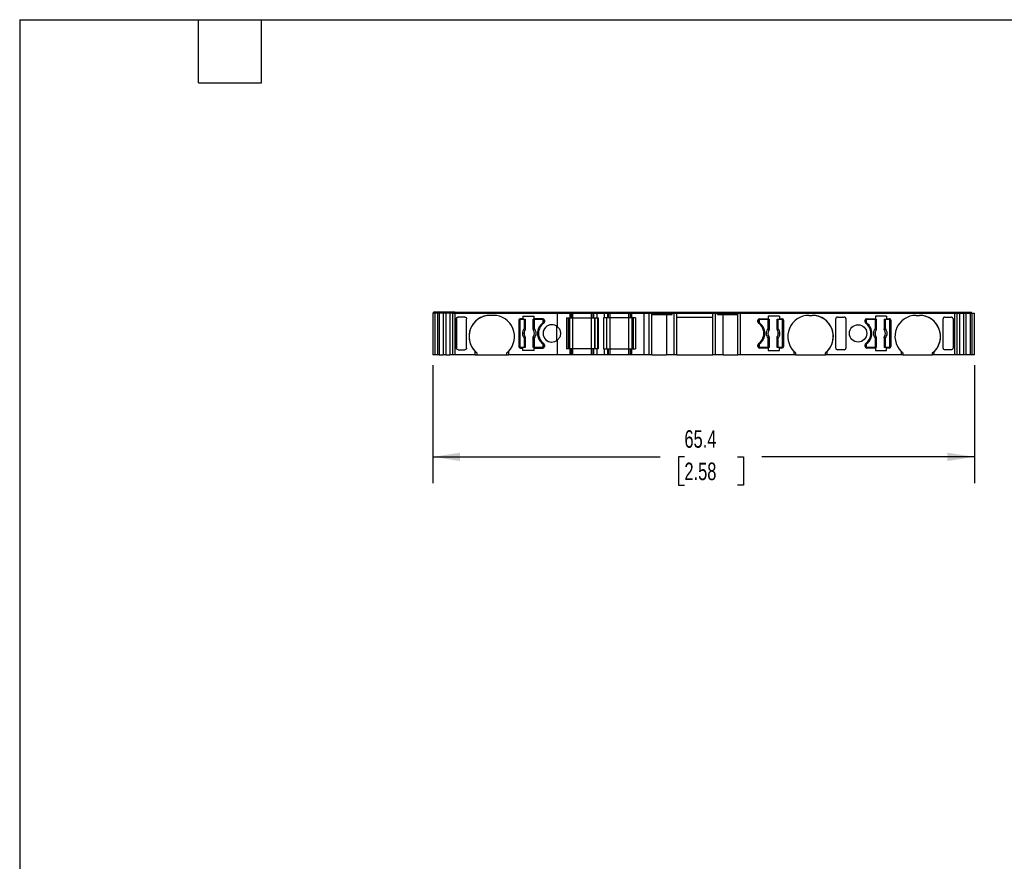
# Model space of a CAD drawing. Header units: millimetres. Extents: x 6 to 273, y 6 to 210.
# Tile 2 of 5: x 6 to 125, y 108 to 210. Entities that reach past the tile are written whole.
import ezdxf

# ---------------------------------------------------------------- set-up
doc = ezdxf.new("R2010")
doc.units = ezdxf.units.MM
doc.linetypes.add('SLD-Solid', pattern=[0])
doc.layers.add('DIMENSIONS', color=140, linetype='SLD-Solid', lineweight=25)
doc.layers.add('TEXT', color=140, linetype='SLD-Solid', lineweight=25)
doc.styles.add('SLDTEXTSTYLE0', font='TXT', dxfattribs={"width": 0.7})
doc.dimstyles.new('SLDDIMSTYLE0', dxfattribs={"dimtxt": 2.158008, "dimasz": 3.302, "dimexe": 0, "dimexo": 0.0625, "dimgap": 0.539502, "dimtad": 0, "dimtih": 1, "dimtoh": 1, "dimrnd": 1e-09, "dimzin": 12, "dimdsep": 46, "dimtxsty": 'SLDTEXTSTYLE0', "dimsah": 1, "dimcen": 0.09, "dimadec": 0, "dimazin": 3, "dimtfac": 1, "dimtofl": 0, "dimtmove": 0, "dimatfit": 3, "dimfxl": 0, "dimfrac": 2, "dimtolj": 1, "dimtzin": 12, "dimarcsym": 0})

# ---------------------------------------------------------------- blocks, each defined once
blk = doc.blocks.new('_D_4')
at = {"layer": 'DIMENSIONS'}
for p, q in [((56.23, 167.84), (56.23, 153.6)), ((121.65, 167.84), (121.65, 153.6)), ((56.23, 156.78), (83.69, 156.78)), ((86.61, 156.78), (85.89, 156.78)), ((85.89, 156.78), (85.89, 153.35)), ((93.03, 156.78), (93.75, 156.78)), ((93.75, 156.78), (93.75, 153.35)), ((121.65, 156.78), (95.95, 156.78)), ((85.89, 153.35), (86.61, 153.35)), ((93.75, 153.35), (93.03, 153.35))]:
    blk.add_line(p, q, dxfattribs=at)
for points in [[(56.23, 156.78), (59.53, 156.27), (59.53, 157.28)], [(121.65, 156.78), (118.35, 157.28), (118.35, 156.27)]]:
    blk.add_solid(points, dxfattribs=at)
at = {"layer": 'DIMENSIONS', "char_height": 2.117, "attachment_point": 1, "style": 'SLDTEXTSTYLE0'}
for s, insert in [('65.4', (86.61, 159.99)), ('2.58', (86.61, 156.08))]:
    blk.add_mtext(s, dxfattribs=dict(at, insert=insert))

msp = doc.modelspace()

# ---------------------------------------------------------------- linework, layer by layer
for p, q in [((56.229, 174.107), (56.229, 169.107)), ((56.477, 174.107), (56.229, 174.107)), ((56.329, 174.107), (56.329, 174.257)), ((56.877, 174.257), (56.329, 174.257)), ((56.477, 174.107), (56.477, 169.107)), ((56.777, 174.107), (56.477, 174.107)), ((56.777, 174.107), (56.777, 169.107)), ((56.787, 174.107), (56.777, 174.107)), ((56.777, 174.107), (56.777, 169.107)), ((56.787, 174.107), (56.787, 169.107)), ((56.992, 174.107), (56.787, 174.107)), ((56.877, 174.107), (56.877, 174.257)), ((56.884, 174.257), (56.877, 174.257)), ((56.877, 174.107), (56.877, 174.257)), ((56.884, 174.107), (56.884, 174.257)), ((57.071, 174.257), (56.884, 174.257)), ((56.992, 174.107), (56.992, 169.107)), ((57.484, 174.107), (56.992, 174.107)), ((57.071, 174.107), (57.071, 174.257)), ((57.599, 174.257), (57.071, 174.257)), ((57.484, 174.107), (57.484, 169.107)), ((57.795, 174.107), (57.484, 174.107)), ((57.599, 174.107), (57.599, 174.257)), ((57.873, 174.257), (57.599, 174.257)), ((57.795, 174.107), (57.795, 169.107)), ((58.287, 174.107), (57.795, 174.107)), ((57.873, 174.107), (57.873, 174.257)), ((58.402, 174.257), (57.873, 174.257)), ((58.287, 174.107), (58.287, 169.107)), ((58.588, 174.107), (58.287, 174.107)), ((58.402, 174.107), (58.402, 174.257)), ((58.685, 174.257), (58.402, 174.257)), ((58.588, 174.107), (58.588, 169.107)), ((58.588, 174.107), (58.878, 174.107)), ((58.685, 174.107), (58.685, 174.257)), ((58.878, 174.257), (58.685, 174.257)), ((58.878, 174.107), (58.878, 174.257)), ((58.878, 174.257), (71.252, 174.257)), ((58.878, 174.107), (58.878, 169.107)), ((58.878, 174.107), (71.297, 174.107)), ((60.097, 173.657), (59.288, 173.657)), ((63.547, 173.857), (63.147, 173.857)), ((67.107, 173.757), (67.107, 173.457)), ((67.107, 173.757), (68.447, 173.757)), ((68.447, 173.457), (68.447, 173.757)), ((71.252, 174.107), (71.252, 174.257)), ((71.252, 174.257), (72.698, 174.257)), ((71.297, 172.465), (71.297, 174.107)), ((71.297, 174.107), (72.798, 174.107)), ((72.698, 174.107), (72.698, 174.257)), ((72.698, 174.107), (72.698, 174.257)), ((72.698, 174.257), (72.698, 174.257)), ((72.698, 174.257), (72.854, 174.257)), ((72.798, 173.557), (72.798, 174.107)), ((72.798, 173.557), (72.798, 174.107)), ((72.798, 174.107), (72.798, 174.107)), ((72.798, 174.107), (72.954, 174.107)), ((72.854, 174.107), (72.854, 174.257)), ((72.854, 174.257), (73.154, 174.257)), ((72.954, 173.557), (72.954, 174.107)), ((72.954, 174.107), (73.154, 174.107)), ((73.154, 174.107), (73.154, 174.257)), ((73.154, 174.257), (75.387, 174.257)), ((73.154, 173.557), (73.154, 174.107)), ((73.154, 174.107), (75.387, 174.107)), ((75.387, 174.107), (75.387, 174.257)), ((75.387, 174.257), (75.687, 174.257)), ((75.387, 173.557), (75.387, 174.107)), ((75.387, 174.107), (75.587, 174.107)), ((75.587, 173.557), (75.587, 174.107)), ((75.587, 174.107), (75.675, 174.107)), ((75.675, 173.557), (75.675, 174.107)), ((75.675, 174.107), (76.087, 174.107)), ((75.687, 174.107), (75.687, 174.257)), ((75.687, 174.257), (75.745, 174.257)), ((75.745, 174.107), (75.745, 174.257)), ((75.745, 174.257), (76.128, 174.257)), ((76.087, 173.557), (76.087, 174.107)), ((76.087, 174.107), (76.954, 174.107)), ((76.128, 174.107), (76.128, 174.257)), ((76.128, 174.257), (76.912, 174.257)), ((76.912, 174.107), (76.912, 174.257)), ((76.912, 174.257), (77.295, 174.257)), ((76.954, 173.557), (76.954, 174.107)), ((76.954, 174.107), (77.366, 174.107)), ((77.295, 174.107), (77.295, 174.257)), ((77.295, 174.257), (77.354, 174.257)), ((77.354, 174.107), (77.354, 174.257)), ((77.354, 174.257), (77.654, 174.257)), ((77.366, 173.557), (77.366, 174.107)), ((77.366, 174.107), (77.454, 174.107)), ((77.454, 173.557), (77.454, 174.107)), ((77.454, 174.107), (77.654, 174.107)), ((77.654, 174.107), (77.654, 174.257)), ((77.654, 174.257), (79.887, 174.257)), ((77.654, 173.557), (77.654, 174.107)), ((77.654, 174.107), (79.887, 174.107)), ((79.887, 174.107), (79.887, 174.257)), ((79.887, 174.257), (80.187, 174.257)), ((79.887, 173.557), (79.887, 174.107)), ((79.887, 174.107), (80.087, 174.107)), ((80.087, 173.557), (80.087, 174.107)), ((80.087, 174.107), (80.242, 174.107)), ((80.187, 174.107), (80.187, 174.257)), ((80.187, 174.257), (80.342, 174.257)), ((80.242, 173.557), (80.242, 174.107)), ((80.242, 174.107), (81.744, 174.107)), ((80.242, 173.557), (80.242, 174.107)), ((80.242, 174.107), (80.242, 174.107)), ((80.342, 174.107), (80.342, 174.257)), ((80.342, 174.257), (81.788, 174.257)), ((80.342, 174.107), (80.342, 174.257)), ((80.342, 174.257), (80.342, 174.257)), ((81.744, 169.107), (81.744, 174.107)), ((81.744, 174.107), (82.364, 174.107)), ((81.788, 174.107), (81.788, 174.257)), ((81.788, 174.257), (82.364, 174.257)), ((82.364, 174.107), (82.364, 174.257)), ((82.364, 174.257), (82.564, 174.257)), ((82.364, 169.107), (82.364, 174.107)), ((82.364, 174.107), (82.664, 174.107)), ((82.564, 174.107), (82.564, 174.257)), ((82.564, 174.257), (85.123, 174.257)), ((82.664, 169.107), (82.664, 174.107)), ((82.664, 174.107), (85.138, 174.107)), ((82.664, 173.957), (85.138, 173.957)), ((84.455, 173.957), (84.455, 169.107)), ((85.123, 174.107), (85.123, 174.257)), ((85.123, 174.257), (85.292, 174.257)), ((85.138, 173.957), (85.138, 174.107)), ((85.138, 174.107), (85.363, 174.107)), ((85.292, 174.107), (85.292, 174.257)), ((85.292, 174.257), (85.588, 174.257)), ((85.363, 169.107), (85.363, 174.107)), ((85.363, 174.107), (85.688, 174.107)), ((85.588, 174.107), (85.588, 174.257)), ((85.588, 174.257), (90.137, 174.257)), ((85.688, 169.107), (85.688, 174.107)), ((85.688, 174.107), (90.037, 174.107)), ((85.688, 173.657), (90.037, 173.657)), ((90.037, 169.107), (90.037, 174.107)), ((90.037, 174.107), (90.362, 174.107)), ((90.137, 174.107), (90.137, 174.257)), ((90.137, 174.257), (90.433, 174.257)), ((90.362, 169.107), (90.362, 174.107)), ((90.362, 174.107), (90.588, 174.107)), ((90.433, 174.107), (90.433, 174.257)), ((90.433, 174.257), (90.603, 174.257)), ((90.588, 173.957), (90.588, 174.107)), ((90.588, 174.107), (93.064, 174.107)), ((90.588, 173.957), (93.064, 173.957)), ((90.603, 174.107), (90.603, 174.257)), ((90.603, 174.257), (93.164, 174.257)), ((91.271, 169.107), (91.271, 173.957)), ((93.064, 169.107), (93.064, 174.107)), ((93.064, 174.107), (93.364, 174.107)), ((93.164, 174.107), (93.164, 174.257)), ((93.164, 174.257), (93.364, 174.257)), ((93.364, 174.107), (93.364, 174.257)), ((93.364, 174.257), (119.248, 174.257)), ((93.364, 169.107), (93.364, 174.107)), ((93.364, 174.107), (119.248, 174.107)), ((98.077, 173.757), (96.737, 173.757)), ((96.737, 173.757), (96.737, 173.457)), ((98.077, 173.757), (98.077, 173.457)), ((101.637, 173.857), (102.037, 173.857)), ((105.087, 173.657), (105.896, 173.657)), ((111.017, 173.757), (109.677, 173.757)), ((109.677, 173.757), (109.677, 173.457)), ((111.017, 173.757), (111.017, 173.457)), ((114.577, 173.857), (114.977, 173.857)), ((118.027, 173.657), (118.836, 173.657)), ((119.248, 174.107), (119.248, 174.257)), ((119.248, 174.257), (119.442, 174.257)), ((119.248, 169.107), (119.248, 174.107)), ((119.248, 174.107), (119.538, 174.107)), ((119.442, 174.107), (119.442, 174.257)), ((119.442, 174.257), (119.725, 174.257)), ((119.538, 169.107), (119.538, 174.107)), ((119.538, 174.107), (119.84, 174.107)), ((119.725, 174.107), (119.725, 174.257)), ((119.725, 174.257), (120.254, 174.257)), ((119.84, 169.107), (119.84, 174.107)), ((119.84, 174.107), (120.332, 174.107)), ((120.254, 174.107), (120.254, 174.257)), ((120.254, 174.257), (120.527, 174.257)), ((120.332, 169.107), (120.332, 174.107)), ((120.332, 174.107), (120.642, 174.107)), ((120.527, 174.107), (120.527, 174.257)), ((120.527, 174.257), (121.054, 174.257)), ((120.642, 169.107), (120.642, 174.107)), ((120.642, 174.107), (121.132, 174.107)), ((121.054, 174.107), (121.054, 174.257)), ((121.054, 174.257), (121.243, 174.257)), ((121.132, 169.107), (121.132, 174.107)), ((121.132, 174.107), (121.339, 174.107)), ((121.243, 174.107), (121.243, 174.257)), ((121.243, 174.257), (121.25, 174.257)), ((121.25, 174.107), (121.25, 174.257)), ((121.339, 169.107), (121.339, 174.107)), ((121.339, 174.107), (121.35, 174.107)), ((121.35, 169.107), (121.35, 174.107)), ((121.35, 169.107), (121.35, 174.107)), ((121.35, 174.107), (121.65, 174.107)), ((121.65, 169.107), (121.65, 174.107)), ((59.088, 173.474), (59.088, 173.456)), ((59.088, 169.89), (59.088, 173.474)), ((59.088, 173.456), (59.088, 169.908)), ((60.297, 169.908), (60.297, 173.456)), ((66.597, 173.257), (66.597, 170.107)), ((66.597, 173.257), (66.597, 173.257)), ((66.597, 173.257), (66.597, 170.107)), ((66.722, 173.232), (66.722, 170.132)), ((67.107, 173.457), (66.797, 173.457)), ((66.872, 173.382), (67.28, 173.382)), ((67.28, 172.269), (67.28, 173.382)), ((67.28, 173.382), (67.38, 173.382)), ((67.38, 173.382), (67.38, 172.269)), ((67.38, 173.382), (67.389, 173.382)), ((67.389, 172.158), (67.389, 173.382)), ((68.354, 173.382), (68.354, 172.158)), ((68.354, 173.382), (68.364, 173.382)), ((68.364, 172.269), (68.364, 173.382)), ((68.364, 173.382), (68.463, 173.382)), ((69.497, 173.457), (68.447, 173.457)), ((68.463, 173.382), (68.463, 172.269)), ((68.463, 173.382), (69.422, 173.382)), ((69.492, 172.922), (69.492, 172.922)), ((69.572, 173.082), (69.572, 173.232)), ((69.572, 173.232), (69.572, 173.232)), ((69.572, 173.232), (69.572, 173.082)), ((69.572, 173.082), (69.572, 173.082)), ((69.697, 173.257), (69.697, 173.057)), ((71.208, 170.828), (71.208, 172.536)), ((72.354, 173.557), (72.798, 173.557)), ((72.354, 173.557), (72.354, 169.807)), ((72.598, 169.807), (72.598, 173.557)), ((72.598, 169.807), (72.598, 173.557)), ((72.754, 169.807), (72.754, 173.557)), ((72.798, 173.557), (72.798, 173.557)), ((72.798, 173.557), (72.954, 173.557)), ((72.954, 173.557), (73.154, 173.557)), ((73.154, 169.807), (73.154, 173.557)), ((73.154, 173.557), (75.387, 173.557)), ((75.387, 169.807), (75.387, 173.557)), ((75.387, 173.557), (75.587, 173.557)), ((75.587, 173.557), (75.675, 173.557)), ((75.675, 173.557), (76.087, 173.557)), ((75.787, 169.807), (75.787, 173.557)), ((75.816, 169.807), (75.816, 173.557)), ((76.087, 173.557), (76.187, 173.557)), ((76.17, 169.807), (76.17, 173.557)), ((76.187, 173.557), (76.187, 169.807)), ((76.854, 173.557), (76.854, 169.807)), ((76.954, 173.557), (76.854, 173.557)), ((76.871, 169.807), (76.871, 173.557)), ((77.366, 173.557), (76.954, 173.557)), ((77.225, 169.807), (77.225, 173.557)), ((77.254, 169.807), (77.254, 173.557)), ((77.454, 173.557), (77.366, 173.557)), ((77.654, 173.557), (77.454, 173.557)), ((77.654, 169.807), (77.654, 173.557)), ((79.887, 173.557), (77.654, 173.557)), ((79.887, 169.807), (79.887, 173.557)), ((80.087, 173.557), (79.887, 173.557)), ((80.242, 173.557), (80.087, 173.557)), ((80.687, 173.557), (80.242, 173.557)), ((80.242, 173.557), (80.242, 173.557)), ((80.287, 169.807), (80.287, 173.557)), ((80.442, 169.807), (80.442, 173.557)), ((80.442, 169.807), (80.442, 173.557)), ((80.687, 173.557), (80.687, 169.807)), ((95.487, 173.057), (95.487, 173.257)), ((95.612, 173.232), (95.612, 173.082)), ((95.612, 173.232), (95.612, 173.232)), ((95.612, 173.082), (95.612, 173.232)), ((95.612, 173.082), (95.612, 173.082)), ((95.687, 173.457), (96.737, 173.457)), ((95.692, 172.922), (95.692, 172.922)), ((95.762, 173.382), (96.721, 173.382)), ((96.721, 172.269), (96.721, 173.382)), ((96.721, 173.382), (96.82, 173.382)), ((96.82, 173.382), (96.82, 172.269)), ((96.82, 173.382), (96.83, 173.382)), ((96.83, 172.158), (96.83, 173.382)), ((97.795, 173.382), (97.795, 172.158)), ((97.795, 173.382), (97.804, 173.382)), ((97.804, 172.269), (97.804, 173.382)), ((97.804, 173.382), (97.904, 173.382)), ((97.904, 173.382), (97.904, 172.269)), ((97.904, 173.382), (98.312, 173.382)), ((98.077, 173.457), (98.387, 173.457)), ((98.462, 170.132), (98.462, 173.232)), ((98.587, 173.257), (98.587, 170.107)), ((98.587, 173.257), (98.587, 173.257)), ((98.587, 173.257), (98.587, 170.107)), ((104.887, 169.908), (104.887, 173.456)), ((106.096, 173.474), (106.096, 173.456)), ((106.096, 173.474), (106.096, 169.89)), ((106.096, 173.456), (106.096, 169.908)), ((108.427, 173.057), (108.427, 173.257)), ((108.552, 173.232), (108.552, 173.082)), ((108.552, 173.232), (108.552, 173.232)), ((108.552, 173.082), (108.552, 173.232)), ((108.552, 173.082), (108.552, 173.082)), ((108.627, 173.457), (109.677, 173.457)), ((108.632, 172.922), (108.632, 172.922)), ((108.702, 173.382), (109.661, 173.382)), ((109.661, 172.269), (109.661, 173.382)), ((109.661, 173.382), (109.76, 173.382)), ((109.76, 173.382), (109.76, 172.269)), ((109.76, 173.382), (109.77, 173.382)), ((109.77, 172.158), (109.77, 173.382)), ((110.735, 173.382), (110.735, 172.158)), ((110.735, 173.382), (110.744, 173.382)), ((110.744, 172.269), (110.744, 173.382)), ((110.744, 173.382), (110.844, 173.382)), ((110.844, 173.382), (110.844, 172.269)), ((110.844, 173.382), (111.252, 173.382)), ((111.017, 173.457), (111.327, 173.457)), ((111.402, 170.132), (111.402, 173.232)), ((111.527, 173.257), (111.527, 170.107)), ((111.527, 173.257), (111.527, 173.257)), ((111.527, 173.257), (111.527, 170.107)), ((117.827, 169.908), (117.827, 173.456)), ((119.036, 173.474), (119.036, 173.456)), ((119.036, 173.474), (119.036, 169.89)), ((119.036, 173.456), (119.036, 169.908)), ((67.28, 172.269), (67.38, 172.269)), ((67.389, 169.982), (67.389, 171.205)), ((68.354, 171.205), (68.354, 169.982)), ((68.364, 172.269), (68.463, 172.269)), ((96.721, 172.269), (96.82, 172.269)), ((96.83, 169.982), (96.83, 171.205)), ((97.795, 171.205), (97.795, 169.982)), ((97.804, 172.269), (97.904, 172.269)), ((109.661, 172.269), (109.76, 172.269)), ((109.77, 169.982), (109.77, 171.205)), ((110.735, 171.205), (110.735, 169.982)), ((110.744, 172.269), (110.844, 172.269)), ((66.597, 170.107), (66.597, 170.107)), ((67.28, 169.982), (67.28, 171.095)), ((67.38, 171.095), (67.28, 171.095)), ((67.38, 171.095), (67.38, 169.982)), ((68.364, 169.982), (68.364, 171.095)), ((68.463, 171.095), (68.364, 171.095)), ((68.463, 171.095), (68.463, 169.982)), ((69.492, 170.442), (69.492, 170.442)), ((69.572, 170.132), (69.572, 170.282)), ((69.572, 170.282), (69.572, 170.282)), ((69.572, 170.282), (69.572, 170.132)), ((69.572, 170.132), (69.572, 170.132)), ((69.697, 170.307), (69.697, 170.107)), ((71.297, 169.107), (71.297, 170.899)), ((95.487, 170.107), (95.487, 170.307)), ((95.612, 170.282), (95.612, 170.132)), ((95.612, 170.282), (95.612, 170.282)), ((95.612, 170.132), (95.612, 170.282)), ((95.612, 170.132), (95.612, 170.132)), ((95.692, 170.442), (95.692, 170.442)), ((96.721, 169.982), (96.721, 171.095)), ((96.82, 171.095), (96.721, 171.095)), ((96.82, 171.095), (96.82, 169.982)), ((97.804, 169.982), (97.804, 171.095)), ((97.904, 171.095), (97.804, 171.095)), ((97.904, 171.095), (97.904, 169.982)), ((98.587, 170.107), (98.587, 170.107)), ((108.427, 170.107), (108.427, 170.307)), ((108.552, 170.282), (108.552, 170.132)), ((108.552, 170.282), (108.552, 170.282)), ((108.552, 170.132), (108.552, 170.282)), ((108.552, 170.132), (108.552, 170.132)), ((108.632, 170.442), (108.632, 170.442)), ((109.661, 169.982), (109.661, 171.095)), ((109.76, 171.095), (109.661, 171.095)), ((109.76, 171.095), (109.76, 169.982)), ((110.744, 169.982), (110.744, 171.095)), ((110.844, 171.095), (110.744, 171.095)), ((110.844, 171.095), (110.844, 169.982)), ((111.527, 170.107), (111.527, 170.107)), ((56.477, 169.107), (56.229, 169.107)), ((56.777, 169.107), (56.477, 169.107)), ((56.787, 169.107), (56.777, 169.107)), ((56.992, 169.107), (56.787, 169.107)), ((56.992, 169.107), (57.484, 169.107)), ((57.484, 169.107), (57.484, 169.107)), ((57.795, 169.107), (57.484, 169.107)), ((57.795, 169.107), (58.287, 169.107)), ((58.588, 169.107), (58.287, 169.107)), ((58.878, 169.107), (58.588, 169.107)), ((61.347, 169.107), (58.878, 169.107)), ((59.088, 169.908), (59.088, 169.89)), ((59.288, 169.707), (60.097, 169.707)), ((61.347, 169.107), (61.347, 169.501)), ((61.347, 169.107), (61.547, 169.107)), ((61.547, 169.321), (61.547, 169.107)), ((61.547, 169.107), (65.147, 169.107)), ((65.147, 169.107), (65.147, 169.321)), ((65.147, 169.107), (65.347, 169.107)), ((65.347, 169.501), (65.347, 169.107)), ((71.297, 169.107), (65.347, 169.107)), ((66.797, 169.907), (67.107, 169.907)), ((67.28, 169.982), (66.872, 169.982)), ((67.107, 169.607), (67.107, 169.907)), ((68.447, 169.607), (67.107, 169.607)), ((67.38, 169.982), (67.28, 169.982)), ((67.389, 169.982), (67.38, 169.982)), ((68.364, 169.982), (68.354, 169.982)), ((68.463, 169.982), (68.364, 169.982)), ((68.447, 169.607), (68.447, 169.907)), ((68.447, 169.907), (69.497, 169.907)), ((69.422, 169.982), (68.463, 169.982)), ((72.798, 169.107), (71.297, 169.107)), ((72.798, 169.807), (72.354, 169.807)), ((72.798, 169.107), (72.798, 169.807)), ((72.798, 169.107), (72.798, 169.807)), ((72.798, 169.807), (72.798, 169.807)), ((72.954, 169.807), (72.798, 169.807)), ((72.798, 169.107), (72.798, 169.107)), ((72.954, 169.107), (72.798, 169.107)), ((72.954, 169.107), (72.954, 169.807)), ((73.154, 169.807), (72.954, 169.807)), ((73.154, 169.107), (72.954, 169.107)), ((73.154, 169.107), (73.154, 169.807)), ((75.387, 169.807), (73.154, 169.807)), ((75.387, 169.107), (73.154, 169.107)), ((75.387, 169.107), (75.387, 169.807)), ((75.587, 169.807), (75.387, 169.807)), ((75.587, 169.107), (75.387, 169.107)), ((75.587, 169.107), (75.587, 169.807)), ((75.675, 169.807), (75.587, 169.807)), ((75.675, 169.107), (75.587, 169.107)), ((75.675, 169.107), (75.675, 169.807)), ((76.087, 169.807), (75.675, 169.807)), ((76.087, 169.107), (75.675, 169.107)), ((76.087, 169.107), (76.087, 169.807)), ((76.187, 169.807), (76.087, 169.807)), ((76.954, 169.107), (76.087, 169.107)), ((76.854, 169.807), (76.954, 169.807)), ((76.954, 169.107), (76.954, 169.807)), ((76.954, 169.807), (77.366, 169.807)), ((77.366, 169.107), (76.954, 169.107)), ((77.366, 169.107), (77.366, 169.807)), ((77.366, 169.807), (77.454, 169.807)), ((77.454, 169.107), (77.366, 169.107)), ((77.454, 169.107), (77.454, 169.807)), ((77.454, 169.807), (77.654, 169.807)), ((77.654, 169.107), (77.454, 169.107)), ((77.654, 169.107), (77.654, 169.807)), ((77.654, 169.807), (79.887, 169.807)), ((79.887, 169.107), (77.654, 169.107)), ((79.887, 169.107), (79.887, 169.807)), ((79.887, 169.807), (80.087, 169.807)), ((80.087, 169.107), (79.887, 169.107)), ((80.087, 169.107), (80.087, 169.807)), ((80.087, 169.807), (80.242, 169.807)), ((80.242, 169.107), (80.087, 169.107)), ((80.242, 169.107), (80.242, 169.807)), ((80.242, 169.807), (80.687, 169.807)), ((80.242, 169.107), (80.242, 169.807)), ((80.242, 169.807), (80.242, 169.807)), ((81.744, 169.107), (80.242, 169.107)), ((80.242, 169.107), (80.242, 169.107)), ((82.364, 169.107), (81.744, 169.107)), ((82.664, 169.107), (82.364, 169.107)), ((82.664, 169.107), (84.455, 169.107)), ((85.363, 169.107), (84.455, 169.107)), ((85.688, 169.107), (85.363, 169.107)), ((85.688, 169.107), (90.037, 169.107)), ((90.362, 169.107), (90.037, 169.107)), ((91.271, 169.107), (90.362, 169.107)), ((91.271, 169.107), (93.064, 169.107)), ((93.364, 169.107), (93.064, 169.107)), ((99.837, 169.107), (93.364, 169.107)), ((96.737, 169.907), (95.687, 169.907)), ((96.721, 169.982), (95.762, 169.982)), ((96.82, 169.982), (96.721, 169.982)), ((96.737, 169.907), (96.737, 169.607)), ((96.737, 169.607), (98.077, 169.607)), ((96.83, 169.982), (96.82, 169.982)), ((97.804, 169.982), (97.795, 169.982)), ((97.904, 169.982), (97.804, 169.982)), ((98.312, 169.982), (97.904, 169.982)), ((98.077, 169.607), (98.077, 169.907)), ((98.387, 169.907), (98.077, 169.907)), ((99.837, 169.501), (99.837, 169.107)), ((100.037, 169.107), (99.837, 169.107)), ((100.037, 169.321), (100.037, 169.107)), ((100.037, 169.107), (103.637, 169.107)), ((103.637, 169.107), (103.637, 169.321)), ((103.837, 169.107), (103.637, 169.107)), ((103.837, 169.107), (103.837, 169.501)), ((112.777, 169.107), (103.837, 169.107)), ((105.896, 169.707), (105.087, 169.707)), ((106.096, 169.908), (106.096, 169.89)), ((109.677, 169.907), (108.627, 169.907)), ((109.661, 169.982), (108.702, 169.982)), ((109.76, 169.982), (109.661, 169.982)), ((109.677, 169.907), (109.677, 169.607)), ((109.677, 169.607), (111.017, 169.607)), ((109.77, 169.982), (109.76, 169.982)), ((110.744, 169.982), (110.735, 169.982)), ((110.844, 169.982), (110.744, 169.982)), ((111.252, 169.982), (110.844, 169.982)), ((111.017, 169.607), (111.017, 169.907)), ((111.327, 169.907), (111.017, 169.907)), ((112.777, 169.501), (112.777, 169.107)), ((112.977, 169.107), (112.777, 169.107)), ((112.977, 169.321), (112.977, 169.107)), ((112.977, 169.107), (116.577, 169.107)), ((116.577, 169.107), (116.577, 169.321)), ((116.777, 169.107), (116.577, 169.107)), ((116.777, 169.107), (116.777, 169.501)), ((119.248, 169.107), (116.777, 169.107)), ((118.836, 169.707), (118.027, 169.707)), ((119.036, 169.908), (119.036, 169.89)), ((119.538, 169.107), (119.248, 169.107)), ((119.84, 169.107), (119.538, 169.107)), ((120.332, 169.107), (119.84, 169.107)), ((120.642, 169.107), (120.332, 169.107)), ((121.132, 169.107), (120.642, 169.107)), ((121.339, 169.107), (121.132, 169.107)), ((121.35, 169.107), (121.339, 169.107)), ((121.65, 169.107), (121.35, 169.107))]:
    msp.add_line(p, q)
at = {"flags": 128}
for points in [[(67.353, 172.044), (67.352, 172.045), (67.352, 172.045)], [(67.352, 171.319), (67.353, 171.319), (67.353, 171.32)], [(67.383, 172.161), (67.386, 172.159), (67.389, 172.158)], [(67.389, 171.205), (67.386, 171.204), (67.383, 171.203)], [(68.354, 172.158), (68.358, 172.16), (68.361, 172.161)], [(68.361, 171.203), (68.357, 171.205), (68.354, 171.205)], [(68.392, 172.045), (68.391, 172.045), (68.39, 172.044)], [(68.39, 171.32), (68.391, 171.319), (68.392, 171.319)], [(96.794, 172.044), (96.793, 172.045), (96.792, 172.045)], [(96.792, 171.319), (96.793, 171.319), (96.794, 171.32)], [(96.823, 172.161), (96.827, 172.159), (96.83, 172.158)], [(96.83, 171.205), (96.826, 171.204), (96.823, 171.203)], [(97.795, 172.158), (97.799, 172.16), (97.801, 172.161)], [(97.801, 171.203), (97.798, 171.205), (97.795, 171.205)], [(97.832, 172.045), (97.831, 172.045), (97.831, 172.044)], [(97.831, 171.32), (97.832, 171.319), (97.832, 171.319)], [(109.734, 172.044), (109.733, 172.045), (109.732, 172.045)], [(109.732, 171.319), (109.733, 171.319), (109.734, 171.32)], [(109.763, 172.161), (109.767, 172.159), (109.77, 172.158)], [(109.77, 171.205), (109.766, 171.204), (109.763, 171.203)], [(110.735, 172.158), (110.739, 172.16), (110.741, 172.161)], [(110.741, 171.203), (110.738, 171.205), (110.735, 171.205)], [(110.772, 172.045), (110.771, 172.045), (110.771, 172.044)], [(110.771, 171.32), (110.772, 171.319), (110.772, 171.319)]]:
    msp.add_lwpolyline(points, dxfattribs=at)
msp.add_circle((107.577, 171.682), 1.05)
for centre, radius, start, end in [((63.147, 171.307), 2.55, 90, 225.09914), ((63.147, 171.307), 2.55, 90, 231.1377), ((63.547, 171.307), 2.55, 314.90088, 89.99999), ((101.637, 171.307), 2.55, 90.00001, 225.09912), ((102.037, 171.307), 2.55, 314.90086, 90), ((102.037, 171.307), 2.55, 308.86227, 90), ((114.577, 171.307), 2.55, 90.00001, 225.09912), ((114.977, 171.307), 2.55, 314.90086, 90), ((114.977, 171.307), 2.55, 308.86227, 90), ((66.797, 173.257), 0.2, 90, 180), ((66.797, 173.257), 0.2, 90, 180), ((66.872, 173.232), 0.15, 90, 180), ((70.422, 171.682), 1.55, 126.8699, 233.1301), ((70.422, 171.682), 1.55, 126.8699, 233.1301), ((70.497, 171.682), 1.5, 126.03188, 233.96812), ((69.422, 173.232), 0.15, 0, 90), ((69.422, 173.232), 0.15, 0, 90), ((69.372, 173.082), 0.2, 306.8699, 0), ((69.372, 173.082), 0.2, 306.86992, 0), ((69.497, 173.257), 0.2, 0, 90), ((70.597, 171.682), 1.05, 48.18969, 311.81031), ((70.597, 171.682), 1.05, 90, 270), ((69.497, 173.057), 0.2, 306.03188, 0), ((95.687, 173.257), 0.2, 90, 180), ((95.687, 173.057), 0.2, 180, 233.96812), ((94.687, 171.682), 1.5, 306.03188, 53.96812), ((95.762, 173.232), 0.15, 90, 180), ((95.762, 173.232), 0.15, 90.00003, 180), ((95.812, 173.082), 0.2, 180, 233.1301), ((95.812, 173.082), 0.2, 180, 233.13009), ((94.762, 171.682), 1.55, 306.8699, 53.1301), ((94.762, 171.682), 1.55, 306.8699, 53.1301), ((98.312, 173.232), 0.15, 0, 90), ((98.387, 173.257), 0.2, 0, 90), ((98.387, 173.257), 0.2, 0, 90.00007), ((108.627, 173.257), 0.2, 90, 180), ((108.627, 173.057), 0.2, 180, 233.96812), ((107.627, 171.682), 1.5, 306.03188, 53.96812), ((108.702, 173.232), 0.15, 90, 180), ((108.702, 173.232), 0.15, 90.00003, 180), ((108.752, 173.082), 0.2, 180, 233.1301), ((108.752, 173.082), 0.2, 180, 233.13009), ((107.702, 171.682), 1.55, 306.8699, 53.1301), ((107.702, 171.682), 1.55, 306.8699, 53.1301), ((111.252, 173.232), 0.15, 0, 90), ((111.327, 173.257), 0.2, 0, 90), ((111.327, 173.257), 0.2, 0, 90.00007), ((67.872, 171.682), 0.833, 135.23629, 224.76371), ((67.872, 171.682), 0.634, 145.08334, 214.91666), ((67.872, 171.682), 0.633, 145.05032, 214.94968), ((67.318, 172.175), 0.066, 289.96147, 346.89453), ((67.318, 171.188), 0.066, 13.10547, 70.03853), ((68.425, 172.175), 0.066, 193.10546, 250.03853), ((68.425, 171.188), 0.066, 109.96147, 166.89454), ((67.872, 171.682), 0.633, 325.05032, 34.94968), ((67.872, 171.682), 0.634, 325.08334, 34.91666), ((67.872, 171.682), 0.833, 315.23629, 44.76371), ((97.312, 171.682), 0.833, 135.23629, 224.76371), ((97.312, 171.682), 0.634, 145.08334, 214.91666), ((97.312, 171.682), 0.633, 145.05031, 214.94969), ((96.759, 172.175), 0.066, 289.96147, 346.89453), ((96.759, 171.188), 0.066, 13.10547, 70.03853), ((97.866, 172.175), 0.066, 193.10547, 250.03853), ((97.866, 171.188), 0.066, 109.96147, 166.89453), ((97.312, 171.682), 0.633, 325.05031, 34.94969), ((97.312, 171.682), 0.634, 325.08334, 34.91666), ((97.312, 171.682), 0.833, 315.23629, 44.76371), ((110.252, 171.682), 0.833, 135.23629, 224.76371), ((110.252, 171.682), 0.634, 145.08334, 214.91666), ((110.252, 171.682), 0.633, 145.05031, 214.94969), ((109.699, 172.175), 0.066, 289.96147, 346.89453), ((109.699, 171.188), 0.066, 13.10547, 70.03853), ((110.806, 172.175), 0.066, 193.10547, 250.03853), ((110.806, 171.188), 0.066, 109.96147, 166.89453), ((110.252, 171.682), 0.633, 325.05031, 34.94969), ((110.252, 171.682), 0.634, 325.08334, 34.91666), ((110.252, 171.682), 0.833, 315.23629, 44.76371), ((66.797, 170.107), 0.2, 180, 270), ((66.797, 170.107), 0.2, 180, 270), ((66.872, 170.132), 0.15, 180, 270), ((69.422, 170.132), 0.15, 270, 0), ((69.422, 170.132), 0.15, 270.00003, 0), ((69.372, 170.282), 0.2, 0, 53.1301), ((69.372, 170.282), 0.2, 0, 53.13008), ((69.497, 170.107), 0.2, 270, 0), ((69.497, 170.307), 0.2, 0, 53.96812), ((95.687, 170.307), 0.2, 126.03188, 180), ((95.687, 170.107), 0.2, 180, 270), ((95.812, 170.282), 0.2, 126.8699, 180), ((95.812, 170.282), 0.2, 126.86991, 180), ((95.762, 170.132), 0.15, 180, 270), ((95.762, 170.132), 0.15, 180, 270), ((98.312, 170.132), 0.15, 270, 0), ((98.387, 170.107), 0.2, 270, 0), ((98.387, 170.107), 0.2, 270, 0), ((108.627, 170.307), 0.2, 126.03188, 180), ((108.627, 170.107), 0.2, 180, 270), ((108.752, 170.282), 0.2, 126.8699, 180), ((108.752, 170.282), 0.2, 126.86991, 180), ((108.702, 170.132), 0.15, 180, 270), ((108.702, 170.132), 0.15, 180, 270), ((111.252, 170.132), 0.15, 270, 0), ((111.327, 170.107), 0.2, 270, 0), ((111.327, 170.107), 0.2, 270, 0)]:
    msp.add_arc(centre, radius, start, end)
for points, knots in [([(59.088, 173.456), (59.088, 173.504), (59.108, 173.559), (59.186, 173.637), (59.241, 173.657), (59.288, 173.657)], [0, 0, 0, 0, 0.5, 0.5, 1, 1, 1, 1]), ([(60.097, 173.657), (60.144, 173.657), (60.199, 173.637), (60.277, 173.559), (60.297, 173.504), (60.297, 173.456)], [0, 0, 0, 0, 0.5, 0.5, 1, 1, 1, 1]), ([(105.087, 173.657), (105.04, 173.657), (104.985, 173.637), (104.907, 173.559), (104.887, 173.504), (104.887, 173.456)], [0, 0, 0, 0, 0.5, 0.5, 1, 1, 1, 1]), ([(106.096, 173.456), (106.096, 173.504), (106.076, 173.559), (105.998, 173.637), (105.943, 173.657), (105.896, 173.657)], [0, 0, 0, 0, 0.5, 0.5, 1, 1, 1, 1]), ([(118.027, 173.657), (117.98, 173.657), (117.925, 173.637), (117.847, 173.559), (117.827, 173.504), (117.827, 173.456)], [0, 0, 0, 0, 0.5, 0.5, 1, 1, 1, 1]), ([(119.036, 173.456), (119.036, 173.504), (119.016, 173.559), (118.938, 173.637), (118.883, 173.657), (118.836, 173.657)], [0, 0, 0, 0, 0.5, 0.5, 1, 1, 1, 1]), ([(71.297, 172.465), (71.394, 172.378), (71.483, 172.264), (71.61, 171.994), (71.647, 171.838), (71.647, 171.525), (71.61, 171.37), (71.483, 171.1), (71.394, 170.986), (71.297, 170.899)], [0, 0, 0, 0, 0.25, 0.25, 0.5, 0.5, 0.75, 0.75, 1, 1, 1, 1]), ([(67.28, 171.095), (67.285, 171.11), (67.295, 171.139), (67.311, 171.181), (67.327, 171.22), (67.336, 171.241), (67.341, 171.25)], [0, 0, 0, 0, 0.2512213, 0.500849, 0.7634248, 1, 1, 1, 1]), ([(67.341, 171.25), (67.344, 171.258), (67.351, 171.275), (67.356, 171.299), (67.353, 171.312), (67.352, 171.319)], [0, 0, 0, 0, 0.2659023, 0.5993334, 1, 1, 1, 1]), ([(67.383, 172.161), (67.382, 172.144), (67.381, 172.103), (67.363, 172.067), (67.352, 172.045)], [0, 0, 0, 0, 0.389276, 1, 1, 1, 1]), ([(67.353, 172.044), (67.357, 172.05), (67.36, 172.055), (67.364, 172.061), (67.367, 172.066), (67.37, 172.072), (67.372, 172.078), (67.375, 172.084), (67.377, 172.09), (67.379, 172.096), (67.38, 172.099), (67.381, 172.102), (67.382, 172.105), (67.384, 172.112), (67.385, 172.118), (67.386, 172.124), (67.387, 172.127), (67.387, 172.131), (67.388, 172.134), (67.389, 172.142), (67.389, 172.15), (67.389, 172.158)], [0, 0, 0, 0, 0.00001937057, 0.00001937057, 0.00001937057, 0.00003874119, 0.00003874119, 0.00003874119, 0.00005811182, 0.00005811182, 0.00005811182, 0.00006777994, 0.00006777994, 0.00006777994, 0.00008715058, 0.00008715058, 0.00008715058, 0.0000968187, 0.0000968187, 0.0000968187, 0.00012148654, 0.00012148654, 0.00012148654, 0.00012148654]), ([(67.389, 171.205), (67.389, 171.212), (67.389, 171.218), (67.388, 171.225), (67.388, 171.231), (67.387, 171.238), (67.385, 171.244), (67.384, 171.25), (67.383, 171.257), (67.381, 171.263), (67.38, 171.266), (67.379, 171.269), (67.378, 171.272), (67.376, 171.278), (67.373, 171.284), (67.37, 171.29), (67.369, 171.293), (67.368, 171.296), (67.366, 171.299), (67.362, 171.306), (67.358, 171.313), (67.353, 171.32)], [0, 0, 0, 0, 0.00001937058, 0.00001937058, 0.00001937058, 0.00003874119, 0.00003874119, 0.00003874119, 0.00005811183, 0.00005811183, 0.00005811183, 0.00006777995, 0.00006777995, 0.00006777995, 0.00008715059, 0.00008715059, 0.00008715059, 0.00009681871, 0.00009681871, 0.00009681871, 0.00012148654, 0.00012148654, 0.00012148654, 0.00012148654]), ([(68.354, 172.158), (68.354, 172.152), (68.355, 172.146), (68.355, 172.139), (68.356, 172.133), (68.357, 172.126), (68.358, 172.12), (68.359, 172.114), (68.361, 172.107), (68.363, 172.101), (68.364, 172.098), (68.365, 172.095), (68.366, 172.092), (68.368, 172.086), (68.37, 172.08), (68.373, 172.074), (68.374, 172.071), (68.376, 172.068), (68.377, 172.065), (68.381, 172.058), (68.385, 172.051), (68.39, 172.044)], [0, 0, 0, 0, 0.00001937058, 0.00001937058, 0.00001937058, 0.00003874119, 0.00003874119, 0.00003874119, 0.00005811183, 0.00005811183, 0.00005811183, 0.00006777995, 0.00006777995, 0.00006777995, 0.00008715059, 0.00008715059, 0.00008715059, 0.00009681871, 0.00009681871, 0.00009681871, 0.00012148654, 0.00012148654, 0.00012148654, 0.00012148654]), ([(68.39, 171.32), (68.386, 171.314), (68.383, 171.309), (68.38, 171.303), (68.377, 171.298), (68.374, 171.292), (68.371, 171.286), (68.369, 171.28), (68.366, 171.274), (68.364, 171.268), (68.363, 171.265), (68.362, 171.262), (68.361, 171.259), (68.36, 171.252), (68.358, 171.246), (68.357, 171.24), (68.357, 171.236), (68.356, 171.233), (68.356, 171.23), (68.355, 171.222), (68.354, 171.214), (68.354, 171.205)], [0, 0, 0, 0, 0.00001937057, 0.00001937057, 0.00001937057, 0.00003874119, 0.00003874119, 0.00003874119, 0.00005811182, 0.00005811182, 0.00005811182, 0.00006777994, 0.00006777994, 0.00006777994, 0.00008715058, 0.00008715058, 0.00008715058, 0.0000968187, 0.0000968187, 0.0000968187, 0.00012148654, 0.00012148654, 0.00012148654, 0.00012148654]), ([(68.361, 171.203), (68.361, 171.22), (68.362, 171.261), (68.381, 171.297), (68.392, 171.319)], [0, 0, 0, 0, 0.389276, 1, 1, 1, 1]), ([(68.403, 172.113), (68.399, 172.106), (68.392, 172.089), (68.387, 172.065), (68.39, 172.052), (68.392, 172.045)], [0, 0, 0, 0, 0.2659023, 0.5993334, 1, 1, 1, 1]), ([(68.463, 172.269), (68.458, 172.254), (68.448, 172.225), (68.432, 172.183), (68.417, 172.144), (68.407, 172.123), (68.403, 172.113)], [0, 0, 0, 0, 0.2512213, 0.500849, 0.7634248, 1, 1, 1, 1]), ([(96.721, 171.095), (96.726, 171.11), (96.736, 171.139), (96.752, 171.181), (96.767, 171.22), (96.777, 171.241), (96.782, 171.25)], [0, 0, 0, 0, 0.2512213, 0.500849, 0.7634248, 1, 1, 1, 1]), ([(96.782, 171.25), (96.785, 171.258), (96.792, 171.275), (96.797, 171.299), (96.794, 171.312), (96.792, 171.319)], [0, 0, 0, 0, 0.2659023, 0.5993334, 1, 1, 1, 1]), ([(96.823, 172.161), (96.823, 172.144), (96.822, 172.103), (96.804, 172.067), (96.792, 172.045)], [0, 0, 0, 0, 0.389276, 1, 1, 1, 1]), ([(96.794, 172.044), (96.798, 172.05), (96.801, 172.055), (96.804, 172.061), (96.807, 172.066), (96.81, 172.072), (96.813, 172.078), (96.816, 172.084), (96.818, 172.09), (96.82, 172.096), (96.821, 172.099), (96.822, 172.102), (96.823, 172.105), (96.824, 172.112), (96.826, 172.118), (96.827, 172.124), (96.827, 172.127), (96.828, 172.131), (96.828, 172.134), (96.829, 172.142), (96.83, 172.15), (96.83, 172.158)], [0, 0, 0, 0, 0.00001937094, 0.00001937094, 0.00001937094, 0.00003874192, 0.00003874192, 0.00003874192, 0.00005811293, 0.00005811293, 0.00005811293, 0.00006778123, 0.00006778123, 0.00006778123, 0.00008715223, 0.00008715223, 0.00008715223, 0.00009682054, 0.00009682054, 0.00009682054, 0.00012148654, 0.00012148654, 0.00012148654, 0.00012148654]), ([(96.83, 171.205), (96.83, 171.212), (96.83, 171.218), (96.829, 171.225), (96.828, 171.231), (96.827, 171.238), (96.826, 171.244), (96.825, 171.25), (96.823, 171.257), (96.821, 171.263), (96.82, 171.266), (96.819, 171.269), (96.818, 171.272), (96.816, 171.278), (96.814, 171.284), (96.811, 171.29), (96.81, 171.293), (96.808, 171.296), (96.807, 171.299), (96.803, 171.306), (96.799, 171.313), (96.794, 171.32)], [0, 0, 0, 0, 0.00001937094, 0.00001937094, 0.00001937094, 0.00003874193, 0.00003874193, 0.00003874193, 0.00005811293, 0.00005811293, 0.00005811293, 0.00006778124, 0.00006778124, 0.00006778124, 0.00008715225, 0.00008715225, 0.00008715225, 0.00009682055, 0.00009682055, 0.00009682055, 0.00012148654, 0.00012148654, 0.00012148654, 0.00012148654]), ([(97.795, 172.158), (97.795, 172.152), (97.795, 172.146), (97.796, 172.139), (97.796, 172.133), (97.797, 172.126), (97.799, 172.12), (97.8, 172.114), (97.801, 172.107), (97.803, 172.101), (97.804, 172.098), (97.805, 172.095), (97.806, 172.092), (97.808, 172.086), (97.811, 172.08), (97.814, 172.074), (97.815, 172.071), (97.816, 172.068), (97.818, 172.065), (97.822, 172.058), (97.826, 172.051), (97.831, 172.044)], [0, 0, 0, 0, 0.00001937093, 0.00001937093, 0.00001937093, 0.0000387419, 0.0000387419, 0.0000387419, 0.00005811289, 0.00005811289, 0.00005811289, 0.00006778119, 0.00006778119, 0.00006778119, 0.00008715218, 0.00008715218, 0.00008715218, 0.00009682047, 0.00009682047, 0.00009682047, 0.00012148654, 0.00012148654, 0.00012148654, 0.00012148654]), ([(97.831, 171.32), (97.827, 171.314), (97.824, 171.309), (97.82, 171.303), (97.817, 171.298), (97.814, 171.292), (97.812, 171.286), (97.809, 171.28), (97.807, 171.274), (97.805, 171.268), (97.804, 171.265), (97.803, 171.262), (97.802, 171.259), (97.8, 171.252), (97.799, 171.246), (97.798, 171.24), (97.797, 171.236), (97.797, 171.233), (97.796, 171.23), (97.795, 171.222), (97.795, 171.214), (97.795, 171.205)], [0, 0, 0, 0, 0.00001937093, 0.00001937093, 0.00001937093, 0.00003874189, 0.00003874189, 0.00003874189, 0.00005811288, 0.00005811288, 0.00005811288, 0.00006778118, 0.00006778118, 0.00006778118, 0.00008715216, 0.00008715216, 0.00008715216, 0.00009682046, 0.00009682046, 0.00009682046, 0.00012148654, 0.00012148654, 0.00012148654, 0.00012148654]), ([(97.801, 171.203), (97.802, 171.22), (97.803, 171.261), (97.821, 171.297), (97.832, 171.319)], [0, 0, 0, 0, 0.389276, 1, 1, 1, 1]), ([(97.843, 172.113), (97.84, 172.106), (97.833, 172.089), (97.828, 172.065), (97.831, 172.052), (97.832, 172.045)], [0, 0, 0, 0, 0.26590231, 0.59933343, 1, 1, 1, 1]), ([(97.904, 172.269), (97.899, 172.254), (97.889, 172.225), (97.873, 172.183), (97.857, 172.144), (97.848, 172.123), (97.843, 172.113)], [0, 0, 0, 0, 0.25122126, 0.50084902, 0.76342484, 1, 1, 1, 1]), ([(109.661, 171.095), (109.666, 171.11), (109.676, 171.139), (109.692, 171.181), (109.707, 171.22), (109.717, 171.241), (109.722, 171.25)], [0, 0, 0, 0, 0.2512213, 0.500849, 0.7634248, 1, 1, 1, 1]), ([(109.722, 171.25), (109.725, 171.258), (109.732, 171.275), (109.737, 171.299), (109.734, 171.312), (109.732, 171.319)], [0, 0, 0, 0, 0.2659023, 0.5993334, 1, 1, 1, 1]), ([(109.763, 172.161), (109.763, 172.144), (109.762, 172.103), (109.744, 172.067), (109.732, 172.045)], [0, 0, 0, 0, 0.389276, 1, 1, 1, 1]), ([(109.734, 172.044), (109.738, 172.05), (109.741, 172.055), (109.744, 172.061), (109.747, 172.066), (109.75, 172.072), (109.753, 172.078), (109.756, 172.084), (109.758, 172.09), (109.76, 172.096), (109.761, 172.099), (109.762, 172.102), (109.763, 172.105), (109.764, 172.112), (109.766, 172.118), (109.767, 172.124), (109.767, 172.127), (109.768, 172.131), (109.768, 172.134), (109.769, 172.142), (109.77, 172.15), (109.77, 172.158)], [0, 0, 0, 0, 0.00001937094, 0.00001937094, 0.00001937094, 0.00003874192, 0.00003874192, 0.00003874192, 0.00005811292, 0.00005811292, 0.00005811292, 0.00006778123, 0.00006778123, 0.00006778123, 0.00008715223, 0.00008715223, 0.00008715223, 0.00009682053, 0.00009682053, 0.00009682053, 0.00012148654, 0.00012148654, 0.00012148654, 0.00012148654]), ([(109.77, 171.205), (109.77, 171.212), (109.77, 171.218), (109.769, 171.225), (109.768, 171.231), (109.767, 171.238), (109.766, 171.244), (109.765, 171.25), (109.763, 171.257), (109.761, 171.263), (109.76, 171.266), (109.759, 171.269), (109.758, 171.272), (109.756, 171.278), (109.754, 171.284), (109.751, 171.29), (109.75, 171.293), (109.748, 171.296), (109.747, 171.299), (109.743, 171.306), (109.739, 171.313), (109.734, 171.32)], [0, 0, 0, 0, 0.00001937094, 0.00001937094, 0.00001937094, 0.00003874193, 0.00003874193, 0.00003874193, 0.00005811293, 0.00005811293, 0.00005811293, 0.00006778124, 0.00006778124, 0.00006778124, 0.00008715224, 0.00008715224, 0.00008715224, 0.00009682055, 0.00009682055, 0.00009682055, 0.00012148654, 0.00012148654, 0.00012148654, 0.00012148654]), ([(110.735, 172.158), (110.735, 172.152), (110.735, 172.146), (110.736, 172.139), (110.736, 172.133), (110.737, 172.126), (110.739, 172.12), (110.74, 172.114), (110.741, 172.107), (110.743, 172.101), (110.744, 172.098), (110.745, 172.095), (110.746, 172.092), (110.748, 172.086), (110.751, 172.08), (110.754, 172.074), (110.755, 172.071), (110.756, 172.068), (110.758, 172.065), (110.762, 172.058), (110.766, 172.051), (110.771, 172.044)], [0, 0, 0, 0, 0.00001937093, 0.00001937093, 0.00001937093, 0.0000387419, 0.0000387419, 0.0000387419, 0.00005811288, 0.00005811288, 0.00005811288, 0.00006778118, 0.00006778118, 0.00006778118, 0.00008715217, 0.00008715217, 0.00008715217, 0.00009682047, 0.00009682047, 0.00009682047, 0.00012148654, 0.00012148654, 0.00012148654, 0.00012148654]), ([(110.771, 171.32), (110.767, 171.314), (110.764, 171.309), (110.76, 171.303), (110.757, 171.298), (110.754, 171.292), (110.752, 171.286), (110.749, 171.28), (110.747, 171.274), (110.745, 171.268), (110.744, 171.265), (110.743, 171.262), (110.742, 171.259), (110.74, 171.252), (110.739, 171.246), (110.738, 171.24), (110.737, 171.236), (110.737, 171.233), (110.736, 171.23), (110.735, 171.222), (110.735, 171.214), (110.735, 171.205)], [0, 0, 0, 0, 0.00001937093, 0.00001937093, 0.00001937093, 0.00003874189, 0.00003874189, 0.00003874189, 0.00005811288, 0.00005811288, 0.00005811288, 0.00006778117, 0.00006778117, 0.00006778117, 0.00008715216, 0.00008715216, 0.00008715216, 0.00009682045, 0.00009682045, 0.00009682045, 0.00012148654, 0.00012148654, 0.00012148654, 0.00012148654]), ([(110.741, 171.203), (110.742, 171.22), (110.743, 171.261), (110.761, 171.297), (110.772, 171.319)], [0, 0, 0, 0, 0.389276, 1, 1, 1, 1]), ([(110.783, 172.113), (110.78, 172.106), (110.773, 172.089), (110.768, 172.065), (110.771, 172.052), (110.772, 172.045)], [0, 0, 0, 0, 0.2659023, 0.5993334, 1, 1, 1, 1]), ([(110.844, 172.269), (110.839, 172.254), (110.829, 172.225), (110.813, 172.183), (110.797, 172.144), (110.788, 172.123), (110.783, 172.113)], [0, 0, 0, 0, 0.2512213, 0.500849, 0.7634248, 1, 1, 1, 1]), ([(59.288, 169.707), (59.241, 169.707), (59.186, 169.727), (59.108, 169.805), (59.088, 169.86), (59.088, 169.908)], [0, 0, 0, 0, 0.5, 0.5, 1, 1, 1, 1]), ([(60.297, 169.908), (60.297, 169.86), (60.277, 169.805), (60.199, 169.727), (60.144, 169.707), (60.097, 169.707)], [0, 0, 0, 0, 0.5, 0.5, 1, 1, 1, 1]), ([(104.887, 169.908), (104.887, 169.86), (104.907, 169.805), (104.985, 169.727), (105.04, 169.707), (105.087, 169.707)], [0, 0, 0, 0, 0.5, 0.5, 1, 1, 1, 1]), ([(105.896, 169.707), (105.943, 169.707), (105.998, 169.727), (106.076, 169.805), (106.096, 169.86), (106.096, 169.908)], [0, 0, 0, 0, 0.5, 0.5, 1, 1, 1, 1]), ([(117.827, 169.908), (117.827, 169.86), (117.847, 169.805), (117.925, 169.727), (117.98, 169.707), (118.027, 169.707)], [0, 0, 0, 0, 0.5, 0.5, 1, 1, 1, 1]), ([(118.836, 169.707), (118.883, 169.707), (118.938, 169.727), (119.016, 169.805), (119.036, 169.86), (119.036, 169.908)], [0, 0, 0, 0, 0.5, 0.5, 1, 1, 1, 1])]:
    msp.add_open_spline(points, degree=3, knots=knots)
for points in [[(67.28, 172.269), (67.299, 172.212), (67.321, 172.155), (67.341, 172.113)], [(67.341, 172.113), (67.355, 172.083), (67.358, 172.06), (67.352, 172.045)], [(67.383, 171.203), (67.384, 171.247), (67.372, 171.286), (67.352, 171.319)], [(67.38, 172.269), (67.38, 172.23), (67.381, 172.191), (67.383, 172.161)], [(67.383, 171.203), (67.381, 171.173), (67.38, 171.134), (67.38, 171.095)], [(68.361, 172.161), (68.359, 172.117), (68.371, 172.077), (68.392, 172.045)], [(68.361, 172.161), (68.363, 172.191), (68.364, 172.23), (68.364, 172.269)], [(68.364, 171.095), (68.364, 171.134), (68.363, 171.173), (68.361, 171.203)], [(68.403, 171.25), (68.388, 171.281), (68.385, 171.304), (68.392, 171.319)], [(68.463, 171.095), (68.444, 171.152), (68.422, 171.209), (68.403, 171.25)], [(96.721, 172.269), (96.74, 172.212), (96.762, 172.155), (96.782, 172.113)], [(96.782, 172.113), (96.796, 172.083), (96.799, 172.06), (96.792, 172.045)], [(96.823, 171.203), (96.825, 171.247), (96.813, 171.286), (96.792, 171.319)], [(96.82, 172.269), (96.82, 172.23), (96.821, 172.191), (96.823, 172.161)], [(96.823, 171.203), (96.821, 171.173), (96.82, 171.134), (96.82, 171.095)], [(97.801, 172.161), (97.8, 172.117), (97.812, 172.077), (97.832, 172.045)], [(97.801, 172.161), (97.804, 172.191), (97.804, 172.23), (97.804, 172.269)], [(97.804, 171.095), (97.804, 171.134), (97.804, 171.173), (97.801, 171.203)], [(97.843, 171.25), (97.829, 171.281), (97.826, 171.304), (97.832, 171.319)], [(97.904, 171.095), (97.885, 171.152), (97.863, 171.209), (97.843, 171.25)], [(109.661, 172.269), (109.68, 172.212), (109.702, 172.155), (109.722, 172.113)], [(109.722, 172.113), (109.736, 172.083), (109.739, 172.06), (109.732, 172.045)], [(109.763, 171.203), (109.765, 171.247), (109.753, 171.286), (109.732, 171.319)], [(109.76, 172.269), (109.76, 172.23), (109.761, 172.191), (109.763, 172.161)], [(109.763, 171.203), (109.761, 171.173), (109.76, 171.134), (109.76, 171.095)], [(110.741, 172.161), (110.74, 172.117), (110.752, 172.077), (110.772, 172.045)], [(110.741, 172.161), (110.744, 172.191), (110.744, 172.23), (110.744, 172.269)], [(110.744, 171.095), (110.744, 171.134), (110.744, 171.173), (110.741, 171.203)], [(110.783, 171.25), (110.769, 171.281), (110.766, 171.304), (110.772, 171.319)], [(110.844, 171.095), (110.825, 171.152), (110.803, 171.209), (110.783, 171.25)], [(61.347, 169.501), (61.41, 169.438), (61.477, 169.378), (61.547, 169.321)], [(65.147, 169.321), (65.216, 169.378), (65.283, 169.438), (65.347, 169.501)], [(100.037, 169.321), (99.968, 169.378), (99.901, 169.438), (99.837, 169.501)], [(103.837, 169.501), (103.774, 169.438), (103.707, 169.378), (103.637, 169.321)], [(112.977, 169.321), (112.908, 169.378), (112.841, 169.438), (112.777, 169.501)], [(116.777, 169.501), (116.714, 169.438), (116.647, 169.378), (116.577, 169.321)]]:
    msp.add_open_spline(points, degree=3)
at = {"layer": 'TEXT'}
for p, q in [((6.35, 209.55), (273.05, 209.55)), ((6.35, 209.55), (6.35, 6.35)), ((27.94, 201.93), (27.94, 209.55)), ((35.56, 201.93), (35.56, 209.55)), ((27.94, 201.93), (35.56, 201.93))]:
    msp.add_line(p, q, dxfattribs=at)

# ---------------------------------------------------------------- dimensions: what is measured, and where the dimension line sits
at = {"layer": 'DIMENSIONS'}
dim = msp.add_linear_dim(base=(56.229, 156.776), p1=(121.65, 169.107), p2=(56.229, 169.107), dimstyle='SLDDIMSTYLE0', dxfattribs=at)
dim.commit()
dim.dimension.update_dxf_attribs({"geometry": '_D_4', "text_midpoint": (89.819, 156.776), "dimtype": 160})

doc.saveas('drawing.dxf')
